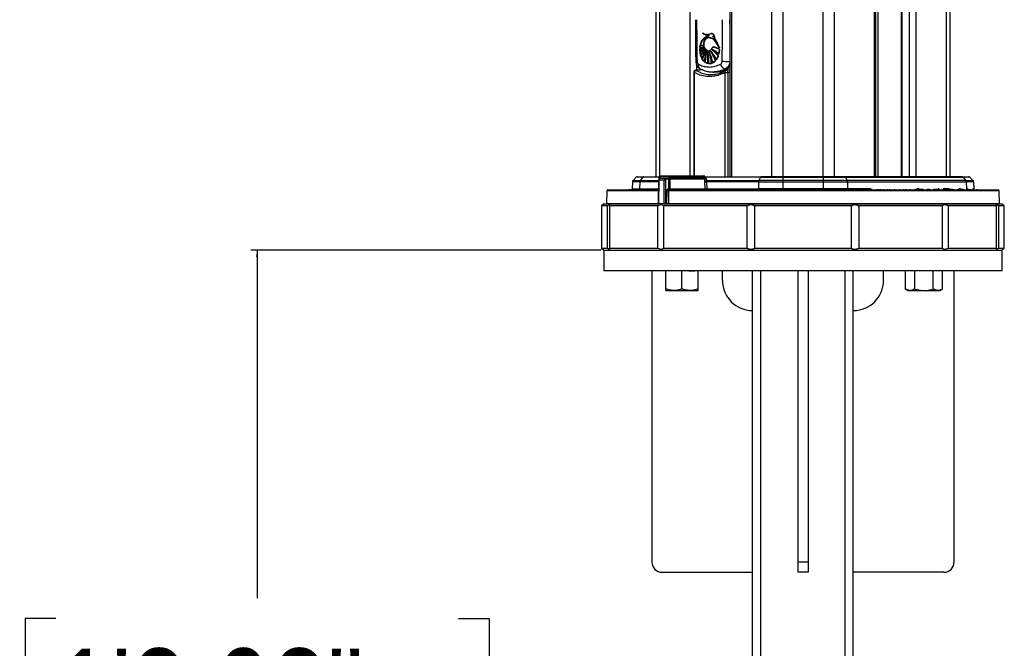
# Model space of a CAD drawing. Header units: millimetres. Extents: x 20 to 22981, y 40 to 19992.
# Tile 110 of 158: x 16907 to 17885, y 1723 to 2347. Entities that reach past the tile are written whole.
import ezdxf

# ---------------------------------------------------------------- set-up
doc = ezdxf.new("R2010")
doc.units = ezdxf.units.MM
doc.header["$LTSCALE"] = 2
doc.layers.add('COMPONENT_GEOMETRY', color=7, linetype='Continuous')
doc.styles.add('SLDTEXTSTYLE0', font='TXT', dxfattribs={"width": 0.75})
doc.dimstyles.new('SLDDIMSTYLE1', dxfattribs={"dimtxt": 100, "dimasz": 6.604, "dimexe": 0, "dimexo": 0.0625, "dimgap": 25, "dimtad": 0, "dimtih": 1, "dimtoh": 1, "dimdec": 1, "dimrnd": 1e-09, "dimzin": 12, "dimdsep": 46, "dimtxsty": 'SLDTEXTSTYLE0', "dimsah": 1, "dimcen": 0.09, "dimadec": 0, "dimazin": 3, "dimtfac": 1, "dimtdec": 1, "dimtofl": 0, "dimtmove": 0, "dimatfit": 3, "dimfxl": 1, "dimfrac": 2, "dimtolj": 1, "dimtzin": 12, "dimarcsym": 0})

# ---------------------------------------------------------------- blocks, each defined once
blk = doc.blocks.new('_D_7')
at = {"layer": 'COMPONENT_GEOMETRY', "color": 7}
for p, q in [((17484.66, 2118.49), (17136.53, 2118.49)), ((17142.88, 2118.49), (17142.88, 1772.83)), ((16942.82, 1752.52), (16912.35, 1752.52)), ((16912.35, 1752.52), (16912.35, 1593.77)), ((17342.95, 1752.52), (17373.42, 1752.52)), ((17373.42, 1752.52), (17373.42, 1593.77)), ((16912.35, 1593.77), (16942.82, 1593.77)), ((17373.42, 1593.77), (17342.95, 1593.77)), ((17142.88, 1098.49), (17142.88, 1444.15)), ((17632.66, 1098.49), (17136.53, 1098.49))]:
    blk.add_line(p, q, dxfattribs=at)
for points in [[(17142.88, 2118.49), (17141.87, 2111.89), (17143.9, 2111.89)], [(17142.88, 1098.49), (17143.9, 1105.1), (17141.87, 1105.1)]]:
    blk.add_solid(points, dxfattribs=at)
at = {"layer": 'COMPONENT_GEOMETRY', "color": 7, "char_height": 100, "attachment_point": 1, "style": 'SLDTEXTSTYLE0'}
for s, insert in [('1\'8.08"', (16942.82, 1722.68)), ('510mm', (16907.05, 1573.06))]:
    blk.add_mtext(s, dxfattribs=dict(at, insert=insert))

msp = doc.modelspace()

# ---------------------------------------------------------------- linework, layer by layer
at = {"color": 8, "linetype": 'Continuous', "lineweight": 25}
for p, q in [((17654.15, 2191.49), (17654.15, 7939.49)), ((17665.22, 7939.49), (17665.22, 2191.49)), ((17705.17, 2191.49), (17705.17, 7939.49)), ((17716.25, 7939.49), (17716.25, 2191.49)), ((17614.05, 5799.24), (17614.05, 2191.49)), ((17756.35, 2191.49), (17756.35, 5799.24)), ((17542.65, 5785.38), (17542.65, 2192.28)), ((17573.13, 2192.39), (17573.13, 5781.02)), ((17759.63, 5790.35), (17759.63, 2191.49)), ((17783.31, 5781.02), (17783.31, 2191.49)), ((17791.09, 2191.49), (17791.09, 5781.02)), ((17797.26, 5781.02), (17797.26, 2191.49)), ((17827.75, 2191.49), (17827.75, 5785.38)), ((17588.92, 2330.63), (17588.8, 2330.63)), ((17593.04, 2333.51), (17592.9, 2333.51)), ((17579.31, 2303.03), (17579.31, 2297.26)), ((17577.19, 2295.2), (17576.68, 2295.2)), ((17577.19, 2295.2), (17577.19, 2192.39)), ((17585.58, 2297.6), (17579.17, 2297.05)), ((17579.17, 2297.05), (17581.29, 2296.05)), ((17607.93, 2191.49), (17607.93, 2295.2)), ((17610.58, 2295.2), (17610.58, 2191.49)), ((17587.86, 2191.48), (17542.12, 2191.48)), ((17541.76, 2186.56), (17523.08, 2186.56)), ((17523.56, 2187.9), (17541.79, 2187.9)), ((17542.07, 2190.91), (17526.06, 2190.91)), ((17541.8, 2188.03), (17542.09, 2188.03)), ((17643.11, 2190.91), (17587.91, 2190.91)), ((17541.54, 2177.52), (17490.33, 2177.52)), ((17522.87, 2179.46), (17541.58, 2179.46)), ((17880.07, 2177.52), (17551.53, 2177.52)), ((17753.01, 2179.46), (17729.41, 2179.46)), ((17800.72, 2179.46), (17798.79, 2179.46)), ((17820.36, 2179.46), (17819.65, 2179.46)), ((17830.26, 2179.46), (17824.37, 2179.46)), ((17841.65, 2179.46), (17839.97, 2179.46)), ((17847.53, 2179.46), (17849.32, 2179.46)), ((17853.55, 2179.46), (17854.85, 2179.46)), ((17490, 2165), (17541.23, 2165)), ((17541.23, 2165), (17541.52, 2165)), ((17551.45, 2165), (17880.39, 2165))]:
    msp.add_line(p, q, dxfattribs=at)
at = {"color": 7, "linetype": 'Continuous', "lineweight": 25}
for p, q in [((17612.66, 5796.17), (17612.66, 2191.49)), ((17757.73, 2191.49), (17757.73, 5796.17)), ((17539.3, 2191.49), (17539.3, 5786.52)), ((17782.88, 5781.02), (17782.88, 2191.49)), ((17831.09, 5786.51), (17831.09, 2191.49)), ((17585.48, 2334.32), (17586.1, 2333.76)), ((17585.62, 2334.32), (17586.02, 2333.95)), ((17588.8, 2330.63), (17591.57, 2331.79)), ((17589.7, 2332.74), (17589.84, 2332.74)), ((17591.62, 2329.93), (17591.42, 2329.93)), ((17591.71, 2331.79), (17591.57, 2331.79)), ((17591.69, 2329.92), (17591.98, 2329.85)), ((17593.18, 2333.51), (17592.61, 2333.26)), ((17594.36, 2333.62), (17593.32, 2333.51)), ((17595.87, 2331.2), (17595.75, 2331.2)), ((17595.98, 2328.66), (17595.86, 2328.66)), ((17596.09, 2330.35), (17596.2, 2330.35)), ((17582.67, 2319.01), (17582.81, 2319.01)), ((17582.67, 2319.01), (17582.7, 2319.01)), ((17582.68, 2316.59), (17582.7, 2319.01)), ((17587.32, 2318.72), (17582.68, 2316.59)), ((17582.7, 2319.01), (17586.88, 2319.67)), ((17582.76, 2319.8), (17583.15, 2322.11)), ((17586.88, 2319.67), (17582.76, 2319.8)), ((17582.76, 2315.6), (17587.32, 2318.72)), ((17582.81, 2319.01), (17582.83, 2319.01)), ((17583.14, 2322.11), (17583.15, 2322.11)), ((17583.15, 2322.11), (17586.47, 2321.02)), ((17583.28, 2322.11), (17583.42, 2322.11)), ((17586.47, 2321.02), (17583.33, 2322.85)), ((17585.31, 2319.61), (17585.45, 2319.61)), ((17586.55, 2321.02), (17586.47, 2321.02)), ((17586.97, 2319.67), (17586.88, 2319.67)), ((17586.89, 2319.64), (17587.26, 2319.67)), ((17587.42, 2318.72), (17587.32, 2318.72)), ((17595.71, 2320.47), (17595.85, 2320.47)), ((17595.85, 2320.47), (17595.99, 2320.47)), ((17601.85, 2320.5), (17602.41, 2319.41)), ((17602.13, 2319.41), (17602.16, 2319.41)), ((17582.66, 2316.59), (17582.68, 2316.59)), ((17583.23, 2312.93), (17582.76, 2315.6)), ((17582.8, 2316.59), (17582.95, 2316.59)), ((17583.03, 2315.6), (17582.89, 2315.6)), ((17587.83, 2317.96), (17583.23, 2312.93)), ((17583.23, 2312.93), (17583.23, 2312.93)), ((17583.37, 2312.93), (17583.51, 2312.93)), ((17583.5, 2311.98), (17587.83, 2317.96)), ((17584.59, 2309.31), (17583.5, 2311.98)), ((17583.5, 2311.98), (17583.5, 2311.98)), ((17583.79, 2311.98), (17583.65, 2311.98)), ((17587.94, 2317.96), (17587.83, 2317.96)), ((17588.44, 2317.27), (17588.33, 2317.27)), ((17588.93, 2317.67), (17588.5, 2318.12)), ((17589.18, 2316.69), (17589.06, 2316.69)), ((17590.37, 2316.76), (17589.44, 2317.25)), ((17590.14, 2316.08), (17590.01, 2316.08)), ((17591.26, 2316.55), (17591.4, 2316.55)), ((17591.4, 2316.08), (17591.26, 2316.08)), ((17593.04, 2316.37), (17592.9, 2316.37)), ((17594.43, 2318.1), (17593.95, 2317.61)), ((17594.72, 2317.82), (17594.59, 2317.82)), ((17601.16, 2311.48), (17599.05, 2307.6)), ((17601.65, 2313.09), (17601.66, 2313.09)), ((17602.24, 2317.96), (17601.66, 2313.09)), ((17602.21, 2317.96), (17602.24, 2317.96)), ((17586.96, 2306.13), (17585.13, 2308.39)), ((17585.18, 2308.39), (17585.13, 2308.39)), ((17585.46, 2308.39), (17585.32, 2308.39)), ((17590.21, 2304.17), (17587.74, 2305.46)), ((17587.84, 2305.46), (17587.74, 2305.46)), ((17588.12, 2305.46), (17587.98, 2305.46)), ((17594.2, 2304.12), (17591.26, 2303.93)), ((17591.4, 2303.93), (17591.26, 2303.93)), ((17598.16, 2306.57), (17595.22, 2304.49)), ((17595.34, 2304.49), (17595.49, 2304.49)), ((17595.49, 2304.49), (17595.63, 2304.49)), ((17608.51, 2298.24), (17608.04, 2298.74)), ((17576.68, 2295.2), (17576.68, 2192.39)), ((17585.21, 2297.77), (17578.51, 2297.19)), ((17595.68, 2295.49), (17597.1, 2295.49)), ((17607.93, 2295.2), (17610.58, 2295.2)), ((17612.66, 2297.46), (17609.12, 2297.19)), ((17520.8, 2191.49), (17527.24, 2191.49)), ((17527.24, 2191.49), (17542.12, 2191.49)), ((17542.12, 2191.48), (17541.99, 2189.99)), ((17543.12, 2192.39), (17586.86, 2192.39)), ((17587.86, 2191.49), (17643.89, 2191.49)), ((17587.99, 2189.99), (17587.86, 2191.48)), ((17665.22, 2191.49), (17643.89, 2191.49)), ((17665.22, 2190.91), (17665.22, 2191.49)), ((17705.17, 2191.49), (17665.22, 2191.49)), ((17705.17, 2191.49), (17705.17, 2190.91)), ((17726.5, 2191.49), (17705.17, 2191.49)), ((17843.16, 2191.49), (17726.5, 2191.49)), ((17843.16, 2191.49), (17849.6, 2191.49)), ((17515.79, 2186.56), (17515.55, 2179.46)), ((17523.08, 2186.56), (17515.79, 2186.56)), ((17519.38, 2190.91), (17516.38, 2187.9)), ((17516.38, 2187.9), (17523.56, 2187.9)), ((17526.06, 2190.91), (17519.38, 2190.91)), ((17523.08, 2186.56), (17522.87, 2179.46)), ((17526.06, 2190.91), (17523.56, 2187.9)), ((17541.8, 2188.03), (17541.23, 2165)), ((17542.09, 2188.03), (17541.52, 2165)), ((17543.21, 2189.99), (17541.99, 2189.99)), ((17547.16, 2188.03), (17542.09, 2188.03)), ((17543.51, 2189.99), (17548.57, 2189.99)), ((17547.16, 2165), (17547.16, 2188.03)), ((17548.57, 2189.99), (17551.45, 2189.99)), ((17548.58, 2188.03), (17548.58, 2165)), ((17551.87, 2189.01), (17549.27, 2189.01)), ((17587.99, 2189.99), (17551.45, 2189.99)), ((17551.78, 2179.47), (17551.87, 2189.01)), ((17551.87, 2189.01), (17551.87, 2189.03)), ((17553.1, 2189.03), (17553.1, 2188.99)), ((17587.77, 2189.03), (17553.1, 2189.03)), ((17587.77, 2188.58), (17587.77, 2189.03)), ((17587.97, 2179.46), (17587.77, 2186.56)), ((17589.16, 2189.7), (17589.25, 2187.9)), ((17589.25, 2187.9), (17641.45, 2187.9)), ((17589.44, 2186.56), (17589.63, 2179.46)), ((17641.12, 2186.56), (17589.44, 2186.56)), ((17641.12, 2186.56), (17640.99, 2179.46)), ((17641.12, 2186.56), (17665.22, 2186.56)), ((17643.11, 2190.91), (17641.45, 2187.9)), ((17665.22, 2187.9), (17641.45, 2187.9)), ((17643.11, 2190.91), (17665.22, 2190.91)), ((17665.22, 2190.91), (17665.22, 2187.9)), ((17665.22, 2190.91), (17705.17, 2190.91)), ((17705.17, 2187.9), (17665.22, 2187.9)), ((17665.22, 2186.56), (17665.22, 2187.9)), ((17665.22, 2186.56), (17665.22, 2179.46)), ((17665.22, 2186.56), (17705.17, 2186.56)), ((17705.17, 2190.91), (17705.17, 2187.9)), ((17705.17, 2190.91), (17727.29, 2190.91)), ((17705.17, 2186.56), (17705.17, 2187.9)), ((17728.95, 2187.9), (17705.17, 2187.9)), ((17705.17, 2186.56), (17705.17, 2179.46)), ((17705.17, 2186.56), (17729.27, 2186.56)), ((17727.29, 2190.91), (17728.95, 2187.9)), ((17727.29, 2190.91), (17844.33, 2190.91)), ((17846.83, 2187.9), (17728.95, 2187.9)), ((17729.27, 2186.56), (17729.41, 2179.46)), ((17729.27, 2186.56), (17847.32, 2186.56)), ((17844.33, 2190.91), (17846.83, 2187.9)), ((17851.02, 2190.91), (17844.33, 2190.91)), ((17846.83, 2187.9), (17854.02, 2187.9)), ((17847.32, 2186.56), (17847.53, 2179.46)), ((17854.6, 2186.56), (17847.32, 2186.56)), ((17851.02, 2190.91), (17854.02, 2187.9)), ((17854.6, 2186.56), (17854.85, 2179.46)), ((17490.33, 2177.52), (17490, 2165)), ((17491.33, 2178.49), (17541.56, 2178.49)), ((17512.65, 2179.05), (17512.65, 2178.49)), ((17512.74, 2178.99), (17512.74, 2178.49)), ((17515.55, 2179.46), (17522.87, 2179.46)), ((17550.06, 2165), (17550.13, 2177.53)), ((17551.52, 2179.47), (17551.78, 2179.47)), ((17552.23, 2178.49), (17879.07, 2178.49)), ((17553, 2179.46), (17587.97, 2179.46)), ((17589.63, 2179.46), (17640.99, 2179.46)), ((17665.22, 2179.46), (17640.99, 2179.46)), ((17705.17, 2179.46), (17665.22, 2179.46)), ((17665.22, 2178.49), (17665.22, 2179.46)), ((17705.17, 2178.49), (17705.17, 2179.46)), ((17729.41, 2179.46), (17705.17, 2179.46)), ((17753.51, 2178.99), (17753.51, 2178.49)), ((17758.86, 2179.05), (17758.86, 2178.49)), ((17760.5, 2179.05), (17760.5, 2178.49)), ((17762.33, 2179.05), (17762.33, 2178.49)), ((17764.92, 2179.05), (17764.92, 2178.49)), ((17768.4, 2179.05), (17768.4, 2178.49)), ((17768.49, 2178.99), (17768.49, 2179.05)), ((17771.59, 2178.49), (17771.59, 2179.05)), ((17776.39, 2178.49), (17776.39, 2179.05)), ((17781.34, 2178.49), (17781.34, 2179.05)), ((17785.5, 2178.49), (17785.5, 2179.05)), ((17787.77, 2178.49), (17787.77, 2179.05)), ((17787.95, 2178.49), (17787.95, 2179.05)), ((17791.75, 2179.05), (17791.75, 2178.49)), ((17796.69, 2178.49), (17796.69, 2179.05)), ((17797.03, 2178.99), (17798.68, 2178.99)), ((17798.68, 2178.99), (17798.68, 2178.49)), ((17798.68, 2178.99), (17800.66, 2178.99)), ((17800.66, 2178.99), (17800.66, 2178.49)), ((17800.66, 2178.99), (17802.7, 2178.99)), ((17802.7, 2178.99), (17802.7, 2178.49)), ((17802.7, 2178.99), (17804.67, 2178.99)), ((17802.82, 2179.05), (17802.82, 2178.99)), ((17804.67, 2178.99), (17804.67, 2178.49)), ((17808.55, 2178.99), (17808.55, 2178.49)), ((17811.04, 2178.99), (17811.04, 2178.49)), ((17815.32, 2178.99), (17815.99, 2178.99)), ((17815.33, 2178.49), (17815.33, 2179.05)), ((17815.99, 2178.99), (17815.99, 2178.49)), ((17816.81, 2178.99), (17816.81, 2178.49)), ((17816.81, 2178.99), (17818.03, 2178.99)), ((17818.03, 2178.99), (17818.03, 2178.49)), ((17818.78, 2178.99), (17818.88, 2178.99)), ((17818.88, 2178.99), (17818.88, 2178.49)), ((17818.88, 2178.99), (17819.23, 2178.99)), ((17819.23, 2178.99), (17819.23, 2178.49)), ((17820.65, 2178.99), (17820.65, 2178.49)), ((17823, 2178.99), (17823, 2178.49)), ((17823.77, 2178.49), (17823.77, 2179.05)), ((17824.07, 2178.99), (17827.57, 2178.99)), ((17827.57, 2178.99), (17827.57, 2178.49)), ((17827.57, 2178.99), (17829.1, 2178.99)), ((17829.1, 2178.99), (17829.1, 2178.49)), ((17829.29, 2178.49), (17829.29, 2178.99)), ((17829.34, 2178.99), (17831.53, 2178.99)), ((17830.65, 2179.05), (17830.65, 2178.99)), ((17831.39, 2179.05), (17831.39, 2178.99)), ((17831.53, 2178.99), (17831.53, 2178.49)), ((17832.23, 2178.99), (17832.23, 2178.49)), ((17832.23, 2178.99), (17833.84, 2178.99)), ((17833.84, 2178.99), (17833.84, 2178.49)), ((17835.21, 2179.05), (17835.21, 2178.49)), ((17839.18, 2178.49), (17839.18, 2179.05)), ((17839.52, 2178.99), (17843.45, 2178.99)), ((17843.45, 2178.99), (17843.45, 2178.49)), ((17843.45, 2178.99), (17843.86, 2178.99)), ((17843.86, 2178.99), (17843.86, 2178.49)), ((17843.86, 2178.99), (17844.25, 2178.99)), ((17844.25, 2178.99), (17844.25, 2178.49)), ((17845.1, 2178.49), (17845.1, 2179.05)), ((17850.03, 2178.99), (17850.03, 2178.49)), ((17851.95, 2178.49), (17851.95, 2179.05)), ((17857.75, 2178.49), (17857.75, 2179.05)), ((17880.39, 2165), (17880.07, 2177.52)), ((17487.2, 2164.49), (17485.2, 2162.49)), ((17485.2, 2162.49), (17485.2, 2120.49)), ((17491.06, 2162.49), (17485.2, 2162.49)), ((17487.2, 2164.49), (17541.87, 2164.49)), ((17491.06, 2120.49), (17491.06, 2162.49)), ((17541.11, 2162.49), (17493.03, 2162.49)), ((17493.03, 2162.49), (17493.03, 2120.49)), ((17541.11, 2120.49), (17541.11, 2162.49)), ((17541.52, 2165), (17547.16, 2165)), ((17541.87, 2164.49), (17541.73, 2164.49)), ((17547.52, 2164.49), (17541.87, 2164.49)), ((17629.77, 2162.49), (17546.49, 2162.49)), ((17546.49, 2162.49), (17546.49, 2120.49)), ((17548.22, 2164.49), (17547.52, 2164.49)), ((17548.2, 2164.49), (17883.2, 2164.49)), ((17548.4, 2164.49), (17548.22, 2164.49)), ((17548.58, 2165), (17550.06, 2165)), ((17629.77, 2120.49), (17629.77, 2162.49)), ((17733.28, 2162.49), (17637.12, 2162.49)), ((17637.12, 2162.49), (17637.12, 2120.49)), ((17733.28, 2120.49), (17733.28, 2162.49)), ((17823.9, 2162.49), (17740.63, 2162.49)), ((17740.63, 2162.49), (17740.63, 2120.49)), ((17823.9, 2120.49), (17823.9, 2162.49)), ((17877.36, 2162.49), (17829.29, 2162.49)), ((17829.29, 2162.49), (17829.29, 2120.49)), ((17877.36, 2120.49), (17877.36, 2162.49)), ((17885.2, 2162.49), (17879.33, 2162.49)), ((17879.33, 2162.49), (17879.33, 2120.49)), ((17885.2, 2162.49), (17883.2, 2164.49)), ((17885.2, 2120.49), (17885.2, 2162.49)), ((17485.2, 2120.49), (17487.2, 2118.49)), ((17485.2, 2120.49), (17491.06, 2120.49)), ((17487.2, 2118.49), (17487.2, 2098.49)), ((17487.2, 2118.49), (17883.2, 2118.49)), ((17493.03, 2120.49), (17541.11, 2120.49)), ((17546.49, 2120.49), (17629.77, 2120.49)), ((17637.12, 2120.49), (17733.28, 2120.49)), ((17740.63, 2120.49), (17823.9, 2120.49)), ((17829.29, 2120.49), (17877.36, 2120.49)), ((17879.33, 2120.49), (17885.2, 2120.49)), ((17883.2, 2118.49), (17885.2, 2120.49)), ((17883.2, 2098.49), (17883.2, 2118.49)), ((17487.2, 2098.49), (17883.2, 2098.49)), ((17535.2, 2098.49), (17535.2, 1808.49)), ((17548.99, 2079.92), (17548.99, 2098.49)), ((17564.99, 2079.92), (17564.99, 2098.49)), ((17571.86, 2098.15), (17577.61, 2098.15)), ((17580.99, 2079.92), (17580.99, 2098.49)), ((17605.2, 2088.49), (17605.2, 2098.49)), ((17635.2, 1098.49), (17635.2, 2098.49)), ((17643.2, 1228.49), (17643.2, 2098.49)), ((17680.2, 2098.49), (17680.2, 1808.49)), ((17690.2, 2098.49), (17690.2, 1808.49)), ((17727.2, 1228.49), (17727.2, 2098.49)), ((17735.2, 1098.49), (17735.2, 2098.49)), ((17765.2, 2088.49), (17765.2, 2098.49)), ((17786.93, 2079.92), (17786.93, 2098.49)), ((17796.17, 2079.92), (17796.17, 2098.49)), ((17814.64, 2079.92), (17814.64, 2098.49)), ((17823.88, 2079.92), (17823.88, 2098.49)), ((17835.2, 2098.49), (17835.2, 1808.49)), ((17548.99, 2078.49), (17556.99, 2078.49)), ((17556.99, 2078.49), (17572.99, 2078.49)), ((17572.99, 2078.49), (17580.99, 2078.49)), ((17786.93, 2079.92), (17789.41, 2078.49)), ((17789.41, 2078.49), (17791.55, 2078.49)), ((17791.55, 2078.49), (17805.41, 2078.49)), ((17805.41, 2078.49), (17819.26, 2078.49)), ((17819.26, 2078.49), (17821.41, 2078.49)), ((17821.41, 2078.49), (17823.88, 2079.92)), ((17690.2, 1808.49), (17680.2, 1808.49)), ((17680.2, 1808.49), (17680.2, 1798.49)), ((17690.2, 1808.49), (17690.2, 1798.49)), ((17545.2, 1798.49), (17635.2, 1798.49)), ((17690.2, 1798.49), (17680.2, 1798.49)), ((17825.2, 1798.49), (17735.2, 1798.49))]:
    msp.add_line(p, q, dxfattribs=at)
at = {"color": 7, "linetype": 'Continuous', "lineweight": 25, "flags": 128}
for points in [[(17588.39, 2318.08), (17587.9, 2318.74), (17587.06, 2320.59), (17586.69, 2322.72), (17586.82, 2324.9), (17587.45, 2326.91), (17588.51, 2328.52), (17589.87, 2329.56), (17591.4, 2329.92)], [(17587.04, 2321.19), (17586.83, 2322.72), (17586.97, 2324.9), (17587.59, 2326.91), (17588.65, 2328.52), (17590.01, 2329.56), (17591.44, 2329.92)], [(17587.04, 2321.19), (17586.83, 2322.72), (17586.97, 2324.9), (17587.59, 2326.91), (17588.65, 2328.52), (17590.01, 2329.56), (17591.44, 2329.92)], [(17589.98, 2332.74), (17589.27, 2332.78), (17588.99, 2332.81)], [(17589.98, 2332.74), (17589.27, 2332.78), (17588.99, 2332.81)], [(17587.09, 2318.34), (17587.13, 2318.36), (17587.7, 2318.72)], [(17587.52, 2317.03), (17587.68, 2317.24), (17588.22, 2317.96)], [(17589.64, 2317.21), (17589.4, 2317.38), (17588.61, 2318.16)], [(17603.98, 2294.97), (17603.51, 2295.12), (17601.81, 2295.74)], [(17609.32, 2298.41), (17608.99, 2298.29), (17608.51, 2298.24)], [(17553.1, 2188.99), (17553.08, 2186.99), (17553, 2179.46)], [(17551.53, 2177.52), (17551.51, 2175.52), (17551.47, 2167.52), (17551.45, 2165)], [(17553, 2179.46), (17552.99, 2179.27), (17552.96, 2179.08), (17552.91, 2178.92), (17552.84, 2178.77), (17552.77, 2178.65), (17552.68, 2178.56), (17552.58, 2178.51), (17552.48, 2178.49)], [(17640.43, 2178.49), (17640.54, 2178.51), (17640.64, 2178.56), (17640.74, 2178.65), (17640.82, 2178.77), (17640.89, 2178.92), (17640.94, 2179.08), (17640.97, 2179.27), (17640.99, 2179.46)], [(17729.96, 2178.49), (17729.86, 2178.51), (17729.76, 2178.56), (17729.66, 2178.65), (17729.58, 2178.77), (17729.51, 2178.92), (17729.46, 2179.08), (17729.42, 2179.27), (17729.41, 2179.46)]]:
    msp.add_lwpolyline(points, dxfattribs=at)
at = {"color": 8, "linetype": 'Continuous', "lineweight": 25, "flags": 128}
for points in [[(17579.17, 2297.05), (17578.81, 2297.17), (17578.51, 2297.19)], [(17603.72, 2296.31), (17604.36, 2296.09), (17605.92, 2295.62)], [(17607.93, 2295.2), (17607.85, 2295.56), (17607.82, 2295.9), (17607.84, 2296.22), (17607.92, 2296.5), (17608.06, 2296.73), (17608.23, 2296.9), (17608.31, 2296.95)], [(17610.58, 2295.2), (17610.52, 2295.68), (17610.38, 2296.13), (17610.18, 2296.53), (17609.93, 2296.85), (17609.64, 2297.07), (17609.32, 2297.18), (17609.12, 2297.19)]]:
    msp.add_lwpolyline(points, dxfattribs=at)
at = {"color": 7, "linetype": 'Continuous', "lineweight": 25}
for centre, radius, start, end in [((17595.51, 2320), 12.51, 121.78298, 166.83621), ((17595.65, 2320), 12.51, 121.78298, 166.83621), ((17591.21, 2339.81), 8.04, 223.04936, 273.57051), ((17589.82, 2339.92), 7.17, 231.29199, 296.67499), ((17590.23, 2340.24), 7.5, 232.04465, 269.15093), ((17595.84, 2317.91), 14.48, 106.54691, 118.52228), ((17595.98, 2317.91), 14.48, 106.54691, 118.52228), ((17562.12, 2299.46), 44.71, 26.50258, 40.77639), ((17562.26, 2299.46), 44.71, 26.50258, 40.77639), ((17562.97, 2299.89), 44, 29.13084, 40.83299), ((17557.4, 2302.69), 47.76, 20.49966, 33.31402), ((17557.54, 2302.69), 47.76, 20.49966, 33.31402), ((17602.18, 2317.7), 19.55, 176.16309, 183.2594), ((17578.38, 2332.53), 16.51, 285.03304, 303.18984), ((17582.8, 2332.51), 13.5, 269.48827, 288.02967), ((17601.38, 2317.79), 18.75, 166.68475, 173.83257), ((17585.45, 2338.68), 19.07, 261.85108, 274.58847), ((17575.81, 2331.04), 16.93, 294.16232, 313.26752), ((17602.33, 2317.7), 19.55, 176.16309, 183.2594), ((17578.52, 2332.53), 16.51, 285.03304, 303.18984), ((17582.94, 2332.51), 13.5, 269.48827, 288.02967), ((17601.52, 2317.79), 18.75, 166.68475, 173.83257), ((17585.59, 2338.68), 19.07, 261.85108, 274.58847), ((17575.96, 2331.04), 16.93, 294.16232, 313.26752), ((17583.08, 2332.51), 13.5, 269.48827, 288.02967), ((17585.73, 2338.72), 19.11, 261.85674, 269.99295), ((17576.1, 2331.04), 16.93, 294.16232, 313.26752), ((17589.47, 2336.16), 15.42, 245.74487, 259.0658), ((17589.61, 2336.16), 15.42, 245.74487, 259.0658), ((17595.41, 2340.41), 21.32, 235.50135, 245.44903), ((17589.82, 2336.34), 15.61, 245.79437, 255.88069), ((17595.55, 2340.41), 21.32, 235.50135, 245.44903), ((17585.59, 2338.66), 19.05, 270.00137, 274.59358), ((17593.14, 2304.18), 16.49, 56.65008, 81.03221), ((17593.28, 2304.18), 16.49, 56.65008, 81.03221), ((17593.31, 2303.97), 16.73, 56.73487, 76.1238), ((17601.28, 2317.6), 18.64, 186.15334, 194.4983), ((17601.42, 2317.6), 18.64, 186.15334, 194.4983), ((17601.56, 2317.6), 18.64, 186.15334, 194.4983), ((17565.63, 2334.13), 27.56, 309.68939, 324.05583), ((17565.77, 2334.13), 27.56, 309.68939, 324.05583), ((17565.99, 2333.9), 27.24, 309.64852, 322.13218), ((17564.14, 2331), 27.14, 315.52067, 331.28045), ((17598.58, 2316.78), 15.82, 197.63576, 208.15336), ((17564.28, 2331), 27.14, 315.52067, 331.28045), ((17598.73, 2316.78), 15.82, 197.63576, 208.15336), ((17564.42, 2331), 27.14, 315.52067, 331.28045), ((17598.87, 2316.78), 15.82, 197.63576, 208.15336), ((17559.97, 2326.01), 29.78, 325.90412, 342.94103), ((17560.54, 2325.76), 29.29, 325.83518, 339.96796), ((17553.51, 2325.06), 35.79, 332.22831, 347.42264), ((17553.65, 2325.06), 35.79, 332.22831, 347.42264), ((17553.79, 2325.06), 35.79, 332.22831, 347.42264), ((17535.23, 2322.09), 54.22, 342.87571, 354.28208), ((17535.57, 2322.04), 54.02, 342.86519, 353.00674), ((17557.64, 2327.01), 32.58, 337.15281, 342.59847), ((17548.02, 2315.92), 41.17, 345.29264, 1.07443), ((17548.16, 2315.92), 41.17, 345.29264, 1.07443), ((17548.3, 2315.92), 41.17, 345.29264, 1.07443), ((17550.74, 2305.84), 40.7, 357.30659, 14.56702), ((17549.01, 2309.44), 41.66, 352.74297, 9.18016), ((17550.89, 2305.84), 40.7, 357.30659, 14.56702), ((17551.03, 2305.84), 40.7, 357.30659, 14.56702), ((17549.09, 2309.44), 41.73, 352.75013, 7.16466), ((17559.74, 2298.85), 36.05, 8.9968, 28.55241), ((17555.48, 2300.96), 38.97, 4.65761, 22.83272), ((17559.88, 2298.85), 36.05, 8.9968, 28.55241), ((17560.02, 2298.85), 36.05, 8.9968, 28.55241), ((17555.31, 2300.91), 39.29, 4.69587, 20.88694), ((17575.77, 2297.92), 25.27, 22.51942, 46.90235), ((17568.92, 2297.29), 30.75, 17.55832, 38.34998), ((17575.91, 2297.92), 25.27, 22.51942, 46.90235), ((17576.06, 2297.92), 25.27, 22.51942, 46.90235), ((17568.83, 2297.2), 31, 17.60132, 37.01938), ((17586.63, 2298.56), 20.89, 44.06047, 67.21837), ((17580.07, 2296.5), 25.87, 35.37537, 55.49447), ((17586.77, 2298.56), 20.89, 44.06047, 67.21837), ((17586.92, 2298.56), 20.89, 44.06047, 67.21837), ((17580.14, 2296.44), 25.97, 35.39436, 54.83293), ((17587.45, 2316.24), 14.51, 323.44498, 340.82647), ((17587.6, 2316.24), 14.51, 323.44498, 340.82647), ((17583.09, 2317.68), 19.11, 346.09475, 0.83742), ((17583.23, 2317.68), 19.11, 346.09475, 0.83742), ((17595.07, 2314.68), 11.73, 212.44441, 226.82106), ((17595.22, 2314.68), 11.73, 212.44441, 226.82106), ((17595.36, 2314.68), 11.73, 212.44441, 226.82106), ((17592.8, 2312), 8.2, 232.80626, 252.54451), ((17593.08, 2312), 8.2, 232.80626, 252.54451), ((17592.42, 2310.85), 6.99, 261.6391, 285.85387), ((17591.54, 2312.84), 9.18, 294.50808, 316.88964), ((17609.24, 2304.63), 6.01, 191.8373, 258.54449), ((17612.16, 2496.39), 190.31, 267.81078, 270.15767), ((17578.68, 2295.2), 2, 94.91546, 180), ((17579.52, 2294.69), 2.38, 98.34462, 167.79488), ((17609.27, 2295.2), 2, 94.27551, 118.59275), ((17520.8, 2189.49), 2, 90, 135), ((17527.27, 2189.95), 1.54, 91.18426, 141.71565), ((17543.12, 2191.39), 1, 90, 175), ((17586.86, 2191.39), 1, 5, 90), ((17644, 2190.53), 0.967, 96.42053, 157.16184), ((17726.39, 2190.53), 0.967, 22.83816, 83.57947), ((17843.12, 2189.95), 1.54, 38.28435, 88.81574), ((17849.6, 2189.49), 2, 45, 90), ((17517.79, 2186.49), 2, 135, 178), ((17525.28, 2186.52), 2.21, 141.19481, 179.00198), ((17543.21, 2188.99), 1, 90, 159.68863), ((17547.87, 2154.47), 33.57, 88.79313, 91.20687), ((17548.39, 2189.12), 0.887, 352.69985, 78.77449), ((17552.49, 2208.41), 19.4, 268.18589, 271.81411), ((17552.84, 2213.61), 24.62, 267.75644, 270.61619), ((17586.77, 2188.99), 1, 1.99664, 89.99694), ((17588.77, 2188.81), 1.03, 193.41659, 297.65545), ((17588.6, 2193.61), 7.1, 263.24647, 276.75353), ((17644.07, 2186.56), 2.95, 152.89784, 180.02091), ((17726.32, 2186.56), 2.95, 359.97909, 27.10216), ((17845.11, 2186.52), 2.21, 0.99802, 38.80519), ((17852.6, 2186.49), 2, 2, 45), ((17491.33, 2177.49), 1, 90, 178.5), ((17514.55, 2179.49), 1, 270, 358), ((17521.95, 2179.41), 0.921, 275.4698, 2.99523), ((17540.87, 2179.49), 1, 270, 313.92442), ((17551, 2204.88), 27.36, 268.18276, 271.09941), ((17552.4, 2179.36), 0.887, 172.69985, 258.77449), ((17552.66, 2179.36), 0.887, 172.69985, 258.77449), ((17552.74, 2204.09), 24.64, 267.75922, 270.60914), ((17588.96, 2179.49), 0.997, 181.81601, 269.83121), ((17588.8, 2186.81), 7.4, 263.53339, 276.46661), ((17588.77, 2179.34), 0.874, 282.69975, 7.39012), ((17855.85, 2179.49), 1, 182, 210.68315), ((17879.07, 2177.49), 1, 1.5, 90), ((17490.5, 2164.99), 0.5, 178.5, 270), ((17541.73, 2164.99), 0.5, 179.28744, 270), ((17541.96, 2164.93), 0.449, 171.20543, 258.38327), ((17547.61, 2164.93), 0.449, 171.20543, 258.38327), ((17548.13, 2164.93), 0.449, 281.61673, 8.79457), ((17549.62, 2164.93), 0.449, 281.61673, 8.79457), ((17551.9, 2164.93), 0.449, 170.33701, 257.10751), ((17879.89, 2164.99), 0.5, 270, 1.5), ((17635.2, 2088.49), 30, 180, 270), ((17735.2, 2088.49), 30, 270, 0), ((17545.2, 1808.49), 10, 180, 270), ((17825.2, 1808.49), 10, 270, 0)]:
    msp.add_arc(centre, radius, start, end, dxfattribs=at)
at = {"color": 8, "linetype": 'Continuous', "lineweight": 25}
for centre, radius, start, end in [((17579.78, 2299.52), 6.7, 88.57047, 99.8323), ((17584.85, 2302.02), 3.76, 158.4924, 231.71717), ((17848.67, 2179.48), 1.15, 181.41464, 206.02352)]:
    msp.add_arc(centre, radius, start, end, dxfattribs=at)
for centre, major_axis, ratio, start_param, end_param in [((17600.46, 2342.57), (6.6, 46.86), 0.700084, 3.239949, 3.583391), ((17066.83, 2348.62), (827.18, 0), 0.085703, 5.429701, 5.433051)]:
    msp.add_ellipse(centre, major_axis=major_axis, ratio=ratio, start_param=start_param, end_param=end_param, dxfattribs=at)
at = {"color": 7, "linetype": 'Continuous', "lineweight": 25}
for centre, major_axis, ratio, start_param, end_param in [((17543.5, 2187.99), (0.02, 2), 0.707053, 0.008726, 1.562069), ((17548.58, 2187.99), (-0.02, 2), 0.707053, 6.274459, 7.827802), ((17549.29, 2188.01), (-0.025, 1), 0.706891, 6.265743, 7.819086), ((17547.87, 2164.99), (1, 0), 0.012339, 0.78555, 2.356042)]:
    msp.add_ellipse(centre, major_axis=major_axis, ratio=ratio, start_param=start_param, end_param=end_param, dxfattribs=at)
for points, knots in [([(17578.29, 2347.5), (17578.28, 2341.05), (17578.26, 2327.25), (17578.53, 2313.46), (17578.67, 2306.12)], [0, 0, 0, 0, 0.467924, 1, 1, 1, 1]), ([(17579.55, 2347.5), (17579.56, 2342.4), (17579.58, 2328.64), (17579.8, 2314.88), (17579.94, 2306.22)], [0, 0, 0, 0, 0.370215, 1, 1, 1, 1]), ([(17604.89, 2306.22), (17605.05, 2314.88), (17605.29, 2328.64), (17605.32, 2342.4), (17605.33, 2347.5)], [0, 0, 0, 0, 0.6297853, 1, 1, 1, 1]), ([(17583.33, 2322.85), (17583.83, 2324.23), (17584.82, 2327), (17586.93, 2329.45), (17588.36, 2330.35), (17588.8, 2330.63)], [0, 0, 0, 0, 0.408816, 0.817629, 1, 1, 1, 1]), ([(17585.28, 2334.32), (17586.26, 2333.74), (17588.22, 2332.58), (17590.93, 2332.68), (17592.43, 2333.31), (17592.9, 2333.51)], [0, 0, 0, 0, 0.4073123, 0.8146318, 1, 1, 1, 1]), ([(17591.57, 2331.79), (17590.44, 2331.83), (17588.17, 2331.9), (17586.25, 2333.52), (17585.28, 2334.32)], [0, 0, 0, 0, 0.499468, 1, 1, 1, 1]), ([(17591.26, 2329.92), (17590.73, 2329.85), (17589.68, 2329.7), (17588.28, 2328.55), (17587.22, 2326.85), (17586.62, 2324.73), (17586.53, 2322.45), (17586.98, 2320.25), (17587.9, 2318.39), (17589.21, 2317.08), (17590.76, 2316.46), (17592.37, 2316.6), (17593.86, 2317.5), (17594.97, 2318.88), (17595.41, 2320.01), (17595.59, 2320.47)], [0, 0, 0, 0, 0.078696, 0.157392, 0.236095, 0.314802, 0.393497, 0.472181, 0.55087, 0.629574, 0.70828, 0.786977, 0.865665, 0.944358, 1, 1, 1, 1]), ([(17595.86, 2328.66), (17595.75, 2328.73), (17595.42, 2328.95), (17594.64, 2328.87), (17593.64, 2329.32), (17592.49, 2329.86), (17591.68, 2329.9), (17591.26, 2329.92)], [0, 0, 0, 0, 0.076678, 0.228327, 0.480722, 0.736716, 1, 1, 1, 1]), ([(17591.4, 2329.92), (17592.26, 2329.73), (17593.5, 2329.44), (17594.86, 2328.9), (17595.56, 2328.92), (17595.84, 2328.75), (17595.98, 2328.66)], [0, 0, 0, 0, 0.5598891, 0.8057975, 0.903562, 1, 1, 1, 1]), ([(17591.55, 2329.92), (17592.13, 2329.88), (17593.2, 2329.79), (17594.42, 2328.97), (17595.31, 2328.92), (17595.82, 2328.88), (17596.04, 2328.72), (17596.12, 2328.66)], [0, 0, 0, 0, 0.369936, 0.682977, 0.841031, 0.942257, 1, 1, 1, 1]), ([(17592.9, 2333.51), (17593.33, 2333.62), (17594.12, 2333.83), (17595.33, 2333.49), (17596.3, 2332.63), (17596.98, 2331.39), (17597.31, 2330.08), (17597.24, 2329.25), (17597.21, 2328.92)], [0, 0, 0, 0, 0.203305, 0.377232, 0.557372, 0.722911, 0.890069, 1, 1, 1, 1]), ([(17597.31, 2328.92), (17597.34, 2329.3), (17597.39, 2330.05), (17597.05, 2331.52), (17596.19, 2333), (17594.89, 2333.81), (17594.09, 2333.65), (17593.83, 2333.6)], [0, 0, 0, 0, 0.14382, 0.286994, 0.572158, 0.856584, 1, 1, 1, 1]), ([(17593.95, 2329.32), (17594.05, 2329.29), (17594.53, 2329.17), (17595.14, 2328.9), (17595.84, 2328.92), (17596.12, 2328.75), (17596.26, 2328.66)], [0, 0, 0, 0, 0.131384, 0.616716, 0.809667, 1, 1, 1, 1]), ([(17597.45, 2328.92), (17597.48, 2329.3), (17597.54, 2330.06), (17597.27, 2331.21), (17596.76, 2332.31), (17595.96, 2333.22), (17594.96, 2333.75), (17594.28, 2333.67), (17593.96, 2333.64)], [0, 0, 0, 0, 0.143803, 0.286877, 0.449542, 0.637133, 0.830133, 1, 1, 1, 1]), ([(17597.45, 2328.92), (17597.48, 2329.3), (17597.54, 2330.05), (17597.2, 2331.52), (17596.33, 2333), (17595.03, 2333.81), (17594.24, 2333.65), (17593.97, 2333.6)], [0, 0, 0, 0, 0.14382, 0.286994, 0.572158, 0.856584, 1, 1, 1, 1]), ([(17595.52, 2331.05), (17595.53, 2331.08), (17595.55, 2331.12), (17595.61, 2331.17), (17595.7, 2331.21), (17595.86, 2331.2), (17596.05, 2331.1), (17596.21, 2330.94), (17596.3, 2330.78), (17596.33, 2330.67), (17596.33, 2330.57), (17596.32, 2330.49), (17596.28, 2330.42), (17596.21, 2330.37), (17596.1, 2330.34), (17595.93, 2330.37), (17595.74, 2330.48), (17595.6, 2330.65), (17595.53, 2330.8), (17595.5, 2330.91), (17595.5, 2331), (17595.52, 2331.04), (17595.52, 2331.05)], [0, 0, 0, 0, 0.024513, 0.048902, 0.088765, 0.153507, 0.255542, 0.360865, 0.409297, 0.450091, 0.477057, 0.504228, 0.527613, 0.557644, 0.602381, 0.676251, 0.785499, 0.872894, 0.919909, 0.956171, 0.982207, 1, 1, 1, 1]), ([(17602.16, 2319.41), (17601.23, 2321.08), (17599.33, 2324.46), (17597.02, 2327.25), (17595.86, 2328.66)], [0, 0, 0, 0, 0.495447, 1, 1, 1, 1]), ([(17597.21, 2328.92), (17598.14, 2327.46), (17600, 2324.51), (17601.44, 2321.12), (17602.16, 2319.41)], [0, 0, 0, 0, 0.495687, 1, 1, 1, 1]), ([(17595.59, 2320.47), (17596.71, 2320.24), (17598.98, 2319.78), (17601.14, 2318.57), (17602.24, 2317.96)], [0, 0, 0, 0, 0.493445, 1, 1, 1, 1]), ([(17588.33, 2317.27), (17587.83, 2315.85), (17586.83, 2312.95), (17585.35, 2310.54), (17584.59, 2309.31)], [0, 0, 0, 0, 0.492125, 1, 1, 1, 1]), ([(17585.13, 2308.39), (17585.78, 2309.75), (17587.1, 2312.52), (17587.91, 2315.67), (17588.33, 2317.27)], [0, 0, 0, 0, 0.492962, 1, 1, 1, 1]), ([(17589.06, 2316.69), (17588.84, 2314.89), (17588.38, 2311.27), (17587.43, 2307.85), (17586.96, 2306.13)], [0, 0, 0, 0, 0.4954076, 1, 1, 1, 1]), ([(17587.74, 2305.46), (17588.14, 2307.25), (17588.96, 2310.9), (17589.02, 2314.74), (17589.06, 2316.69)], [0, 0, 0, 0, 0.490764, 1, 1, 1, 1]), ([(17590.01, 2316.08), (17590.21, 2314.46), (17590.62, 2311.18), (17590.54, 2307.15), (17590.28, 2304.83), (17590.21, 2304.17)], [0, 0, 0, 0, 0.410916, 0.833749, 1, 1, 1, 1]), ([(17591.26, 2303.93), (17591.28, 2305.56), (17591.32, 2308.88), (17590.76, 2312.96), (17590.19, 2315.31), (17590.01, 2316.08)], [0, 0, 0, 0, 0.395465, 0.802398, 1, 1, 1, 1]), ([(17591.26, 2316.08), (17591.82, 2314.61), (17592.96, 2311.63), (17593.83, 2307.53), (17594.1, 2304.98), (17594.2, 2304.12)], [0, 0, 0, 0, 0.392553, 0.796491, 1, 1, 1, 1]), ([(17595.22, 2304.49), (17594.89, 2306.07), (17594.24, 2309.29), (17592.79, 2313.14), (17591.67, 2315.29), (17591.26, 2316.08)], [0, 0, 0, 0, 0.3811251, 0.7733014, 1, 1, 1, 1]), ([(17592.9, 2316.37), (17593.73, 2315.24), (17595.43, 2312.95), (17597.1, 2309.52), (17597.9, 2307.29), (17598.16, 2306.57)], [0, 0, 0, 0, 0.395931, 0.8033472, 1, 1, 1, 1]), ([(17599.05, 2307.6), (17598.44, 2308.85), (17597.19, 2311.39), (17595.04, 2314.28), (17593.51, 2315.77), (17592.9, 2316.37)], [0, 0, 0, 0, 0.366427, 0.743475, 1, 1, 1, 1]), ([(17594.59, 2317.82), (17595.76, 2316.96), (17598.12, 2315.23), (17600.14, 2312.74), (17601.16, 2311.48)], [0, 0, 0, 0, 0.493177, 1, 1, 1, 1]), ([(17601.66, 2313.09), (17600.56, 2314.07), (17598.33, 2316.07), (17595.85, 2317.23), (17594.59, 2317.82)], [0, 0, 0, 0, 0.492715, 1, 1, 1, 1]), ([(17578.64, 2306.13), (17578.64, 2306.1), (17578.59, 2305.31), (17578.92, 2303.72), (17579.79, 2301.66), (17581.05, 2300.05), (17582.09, 2299.39), (17582.55, 2299.1)], [0, 0, 0, 0, 0.010971, 0.276542, 0.55636, 0.803241, 1, 1, 1, 1]), ([(17579.94, 2306.22), (17579.96, 2305.96), (17580.01, 2305.36), (17580.28, 2304.59), (17580.73, 2303.86), (17581.12, 2303.57), (17581.36, 2303.4)], [0, 0, 0, 0, 0.2084648, 0.4851414, 0.6864177, 1, 1, 1, 1]), ([(17581.36, 2303.4), (17581.72, 2303.2), (17583.57, 2302.18), (17587.13, 2300.89), (17592.27, 2300.29), (17597.79, 2300.91), (17601.48, 2302.56), (17603.36, 2303.4)], [0, 0, 0, 0, 0.053725, 0.273888, 0.500206, 0.745779, 1, 1, 1, 1]), ([(17582.53, 2299.07), (17583.75, 2298.43), (17586.19, 2297.15), (17590.11, 2296.03), (17593.38, 2295.47), (17595.34, 2295.55), (17595.93, 2295.57)], [0, 0, 0, 0, 0.290691, 0.581644, 0.872772, 1, 1, 1, 1]), ([(17603.36, 2303.4), (17603.42, 2303.43), (17603.72, 2303.6), (17604.22, 2304.07), (17604.61, 2304.79), (17604.84, 2305.52), (17604.87, 2305.95), (17604.89, 2306.22)], [0, 0, 0, 0, 0.070163, 0.361578, 0.652268, 0.785269, 1, 1, 1, 1]), ([(17612.69, 2306.08), (17612.61, 2305.38), (17612.48, 2304.25), (17611.79, 2302.33), (17610.62, 2300.45), (17609.13, 2299.24), (17608.22, 2298.82), (17608.04, 2298.74)], [0, 0, 0, 0, 0.220394, 0.35565, 0.646911, 0.932215, 1, 1, 1, 1]), ([(17609.3, 2298.45), (17609.49, 2298.53), (17610.36, 2298.91), (17611.6, 2299.93), (17612.34, 2301.08), (17612.66, 2301.57)], [0, 0, 0, 0, 0.139731, 0.631197, 1, 1, 1, 1]), ([(17607.93, 2295.2), (17606.04, 2294.28), (17602.22, 2292.44), (17596.02, 2291.01), (17589.48, 2290.83), (17583, 2292.14), (17579.06, 2294.21), (17577.19, 2295.2)], [0, 0, 0, 0, 0.182245, 0.36824, 0.58185, 0.801621, 1, 1, 1, 1]), ([(17581.29, 2296.05), (17582.39, 2295.48), (17585.43, 2293.91), (17590.9, 2292.86), (17597.14, 2292.99), (17603.17, 2294.38), (17606.84, 2296.15), (17608.7, 2297.05)], [0, 0, 0, 0, 0.131522, 0.362882, 0.600986, 0.798436, 1, 1, 1, 1]), ([(17596.71, 2295.57), (17597.49, 2295.55), (17599.6, 2295.49), (17603.06, 2296.1), (17606.49, 2297.12), (17608.54, 2298.06), (17609.31, 2298.41)], [0, 0, 0, 0, 0.183001, 0.49679, 0.812158, 1, 1, 1, 1]), ([(17543.51, 2189.99), (17543.32, 2189.97), (17542.93, 2189.92), (17542.42, 2189.59), (17542.04, 2189.1), (17541.83, 2188.55), (17541.81, 2188.17), (17541.8, 2188.03)], [0, 0, 0, 0, 0.21079, 0.412002, 0.622843, 0.857297, 1, 1, 1, 1]), ([(17551.87, 2189.03), (17551.88, 2189.09), (17551.88, 2189.19), (17551.9, 2189.38), (17551.95, 2189.58), (17552.04, 2189.81), (17552.16, 2189.96), (17552.27, 2189.99), (17552.32, 2189.99), (17552.32, 2189.99)], [0, 0, 0, 0, 0.086454, 0.128777, 0.271572, 0.445073, 0.729241, 0.99443, 1, 1, 1, 1]), ([(17552.32, 2189.99), (17552.32, 2189.99), (17552.41, 2189.99), (17552.58, 2189.96), (17552.8, 2189.81), (17552.97, 2189.58), (17553.05, 2189.38), (17553.09, 2189.19), (17553.1, 2189.09), (17553.1, 2189.03)], [0, 0, 0, 0, 0.005629, 0.272208, 0.555342, 0.727742, 0.870292, 0.910755, 1, 1, 1, 1]), ([(17587.77, 2186.56), (17587.76, 2186.68), (17587.75, 2187.13), (17587.76, 2187.89), (17587.77, 2188.35), (17587.77, 2188.58)], [0, 0, 0, 0, 0.15211, 0.580294, 1, 1, 1, 1]), ([(17589.16, 2189.7), (17589.12, 2189.71), (17589.03, 2189.75), (17588.88, 2189.79), (17588.72, 2189.82), (17588.62, 2189.83), (17588.52, 2189.83), (17588.38, 2189.81), (17588.2, 2189.76), (17588.04, 2189.66), (17587.84, 2189.43), (17587.78, 2189.22), (17587.77, 2189.05), (17587.77, 2189.03)], [0, 0, 0, 0, 0.043145, 0.125948, 0.1608, 0.177446, 0.206922, 0.233053, 0.297414, 0.416614, 0.549649, 0.941055, 1, 1, 1, 1]), ([(17587.99, 2189.99), (17588.06, 2189.99), (17588.23, 2189.99), (17588.43, 2189.99), (17588.55, 2189.99)], [0, 0, 0, 0, 0.426109, 1, 1, 1, 1]), ([(17588.55, 2189.99), (17588.67, 2189.98), (17588.93, 2189.94), (17589.08, 2189.79), (17589.15, 2189.7), (17589.16, 2189.7)], [0, 0, 0, 0, 0.428201, 0.988762, 1, 1, 1, 1]), ([(17589.25, 2187.9), (17589.29, 2187.76), (17589.35, 2187.51), (17589.4, 2187.08), (17589.42, 2186.78), (17589.43, 2186.64), (17589.44, 2186.56)], [0, 0, 0, 0, 0.4428567, 0.750118, 0.8590557, 1, 1, 1, 1]), ([(17550.13, 2177.53), (17550.14, 2177.66), (17550.16, 2178.01), (17550.31, 2178.56), (17550.63, 2179.06), (17551.05, 2179.41), (17551.36, 2179.45), (17551.52, 2179.47)], [0, 0, 0, 0, 0.126806, 0.344997, 0.563272, 0.781638, 1, 1, 1, 1]), ([(17552.23, 2178.49), (17552.15, 2178.48), (17551.99, 2178.46), (17551.77, 2178.29), (17551.61, 2178.03), (17551.54, 2177.76), (17551.53, 2177.58), (17551.53, 2177.52)], [0, 0, 0, 0, 0.2185034, 0.436884, 0.6550904, 0.8732065, 1, 1, 1, 1]), ([(17808.55, 2178.99), (17808.69, 2178.99), (17809, 2178.99), (17809.45, 2178.99), (17809.84, 2178.99), (17810.12, 2178.99), (17810.51, 2178.99), (17810.83, 2178.99), (17811.04, 2178.99)], [0, 0, 0, 0, 0.153808, 0.342505, 0.433346, 0.55862, 0.702766, 1, 1, 1, 1]), ([(17815.99, 2178.99), (17816.07, 2178.99), (17816.22, 2178.99), (17816.46, 2178.99), (17816.65, 2178.99), (17816.76, 2178.99), (17816.81, 2178.99)], [0, 0, 0, 0, 0.2863817, 0.5469728, 0.7602736, 1, 1, 1, 1]), ([(17819.23, 2178.99), (17819.5, 2178.99), (17819.99, 2178.99), (17820.45, 2178.99), (17820.65, 2178.99)], [0, 0, 0, 0, 0.5585215, 1, 1, 1, 1]), ([(17829.1, 2178.99), (17829.15, 2178.99), (17829.25, 2178.99), (17829.3, 2178.99), (17829.29, 2178.99), (17829.29, 2178.99)], [0, 0, 0, 0, 0.513772, 0.977636, 1, 1, 1, 1]), ([(17831.53, 2178.99), (17831.6, 2178.99), (17831.73, 2178.99), (17831.92, 2178.99), (17832.1, 2178.99), (17832.18, 2178.99), (17832.23, 2178.99)], [0, 0, 0, 0, 0.3000962, 0.5583466, 0.7630865, 1, 1, 1, 1]), ([(17493.03, 2162.49), (17493.1, 2162.64), (17493.22, 2162.93), (17493.27, 2163.25), (17493.2, 2163.45), (17492.99, 2163.51), (17492.66, 2163.44), (17492.23, 2163.25), (17491.7, 2162.94), (17491.28, 2162.64), (17491.06, 2162.49)], [0, 0, 0, 0, 0.125658, 0.254213, 0.380096, 0.510315, 0.625689, 0.744467, 0.870637, 1, 1, 1, 1]), ([(17546.49, 2162.49), (17546.27, 2162.77), (17545.82, 2163.33), (17544.52, 2163.58), (17542.88, 2163.31), (17541.72, 2162.77), (17541.11, 2162.49)], [0, 0, 0, 0, 0.25434, 0.510225, 0.74435, 1, 1, 1, 1]), ([(17550.06, 2165), (17550.15, 2165), (17550.32, 2165), (17550.66, 2165.01), (17551, 2165.01), (17551.27, 2165.01), (17551.4, 2165), (17551.45, 2165)], [0, 0, 0, 0, 0.219062, 0.438085, 0.657012, 0.875883, 1, 1, 1, 1]), ([(17637.12, 2162.49), (17636.89, 2162.64), (17636.41, 2162.93), (17635.57, 2163.25), (17634.63, 2163.45), (17633.66, 2163.51), (17632.67, 2163.44), (17631.7, 2163.25), (17630.71, 2162.94), (17630.08, 2162.64), (17629.77, 2162.49)], [0, 0, 0, 0, 0.125658, 0.254213, 0.380096, 0.510315, 0.625689, 0.744467, 0.870637, 1, 1, 1, 1]), ([(17740.63, 2162.49), (17740.32, 2162.64), (17739.7, 2162.93), (17738.7, 2163.25), (17737.66, 2163.45), (17736.65, 2163.51), (17735.71, 2163.44), (17734.83, 2163.25), (17734, 2162.94), (17733.52, 2162.64), (17733.28, 2162.49)], [0, 0, 0, 0, 0.125658, 0.254213, 0.380096, 0.510315, 0.625689, 0.744467, 0.870637, 1, 1, 1, 1]), ([(17829.29, 2162.49), (17828.68, 2162.77), (17827.47, 2163.33), (17825.84, 2163.58), (17824.56, 2163.31), (17824.13, 2162.77), (17823.9, 2162.49)], [0, 0, 0, 0, 0.25434, 0.510225, 0.74435, 1, 1, 1, 1]), ([(17879.33, 2162.49), (17878.92, 2162.77), (17878.1, 2163.33), (17877.33, 2163.58), (17877.05, 2163.31), (17877.25, 2162.77), (17877.36, 2162.49)], [0, 0, 0, 0, 0.25434, 0.510225, 0.74435, 1, 1, 1, 1]), ([(17491.06, 2120.49), (17491.27, 2120.35), (17491.69, 2120.05), (17492.24, 2119.73), (17492.69, 2119.53), (17493.01, 2119.47), (17493.2, 2119.54), (17493.27, 2119.74), (17493.22, 2120.05), (17493.1, 2120.34), (17493.03, 2120.49)], [0, 0, 0, 0, 0.125658, 0.254213, 0.380096, 0.510315, 0.625689, 0.744467, 0.870637, 1, 1, 1, 1]), ([(17541.11, 2120.49), (17541.72, 2120.21), (17542.93, 2119.65), (17544.56, 2119.41), (17545.84, 2119.67), (17546.27, 2120.21), (17546.49, 2120.49)], [0, 0, 0, 0, 0.25434, 0.510225, 0.74435, 1, 1, 1, 1]), ([(17629.77, 2120.49), (17630.07, 2120.35), (17630.7, 2120.05), (17631.7, 2119.73), (17632.74, 2119.53), (17633.74, 2119.47), (17634.69, 2119.54), (17635.57, 2119.74), (17636.4, 2120.05), (17636.88, 2120.34), (17637.12, 2120.49)], [0, 0, 0, 0, 0.125658, 0.254213, 0.380096, 0.510315, 0.625689, 0.744467, 0.870637, 1, 1, 1, 1]), ([(17733.28, 2120.49), (17733.51, 2120.35), (17733.99, 2120.05), (17734.83, 2119.73), (17735.77, 2119.53), (17736.74, 2119.47), (17737.73, 2119.54), (17738.7, 2119.74), (17739.69, 2120.05), (17740.31, 2120.34), (17740.63, 2120.49)], [0, 0, 0, 0, 0.125658, 0.254213, 0.380096, 0.510315, 0.625689, 0.744467, 0.870637, 1, 1, 1, 1]), ([(17823.9, 2120.49), (17824.13, 2120.21), (17824.58, 2119.65), (17825.87, 2119.41), (17827.51, 2119.67), (17828.68, 2120.21), (17829.29, 2120.49)], [0, 0, 0, 0, 0.25434, 0.510225, 0.74435, 1, 1, 1, 1]), ([(17877.36, 2120.49), (17877.26, 2120.21), (17877.04, 2119.65), (17877.35, 2119.41), (17878.13, 2119.67), (17878.92, 2120.21), (17879.33, 2120.49)], [0, 0, 0, 0, 0.25434, 0.510225, 0.74435, 1, 1, 1, 1]), ([(17556.99, 2078.49), (17556.8, 2078.49), (17555.36, 2078.51), (17552.66, 2078.82), (17550.22, 2079.55), (17548.99, 2079.92)], [0, 0, 0, 0, 0.070086, 0.530782, 1, 1, 1, 1]), ([(17548.99, 2078.49), (17548.99, 2078.51), (17548.99, 2078.59), (17548.99, 2079.36), (17548.99, 2079.92)], [0, 0, 0, 0, 0.268634, 1, 1, 1, 1]), ([(17564.99, 2079.92), (17563.69, 2079.52), (17561.07, 2078.71), (17558.36, 2078.57), (17556.99, 2078.49)], [0, 0, 0, 0, 0.495458, 1, 1, 1, 1]), ([(17572.99, 2078.49), (17572.8, 2078.49), (17571.36, 2078.51), (17568.66, 2078.82), (17566.22, 2079.55), (17564.99, 2079.92)], [0, 0, 0, 0, 0.070086, 0.530782, 1, 1, 1, 1]), ([(17580.99, 2079.92), (17579.69, 2079.52), (17577.07, 2078.71), (17574.36, 2078.57), (17572.99, 2078.49)], [0, 0, 0, 0, 0.495458, 1, 1, 1, 1]), ([(17580.99, 2078.49), (17580.99, 2078.51), (17580.99, 2078.59), (17580.99, 2079.36), (17580.99, 2079.92)], [0, 0, 0, 0, 0.2686336, 1, 1, 1, 1]), ([(17791.55, 2078.49), (17791.44, 2078.49), (17790.61, 2078.51), (17789.05, 2078.82), (17787.64, 2079.55), (17786.93, 2079.92)], [0, 0, 0, 0, 0.070086, 0.530782, 1, 1, 1, 1]), ([(17796.17, 2079.92), (17795.42, 2079.52), (17793.9, 2078.71), (17792.34, 2078.57), (17791.55, 2078.49)], [0, 0, 0, 0, 0.495458, 1, 1, 1, 1]), ([(17796.17, 2079.92), (17796.94, 2079.7), (17799.96, 2078.87), (17803.08, 2078.65), (17805.41, 2078.49)], [0, 0, 0, 0, 0.2575513, 1, 1, 1, 1]), ([(17805.41, 2078.49), (17806.25, 2078.51), (17809.37, 2078.59), (17812.42, 2079.36), (17814.64, 2079.92)], [0, 0, 0, 0, 0.268634, 1, 1, 1, 1]), ([(17819.26, 2078.49), (17819.15, 2078.49), (17818.32, 2078.51), (17816.76, 2078.82), (17815.35, 2079.55), (17814.64, 2079.92)], [0, 0, 0, 0, 0.070086, 0.530782, 1, 1, 1, 1]), ([(17823.88, 2079.92), (17823.13, 2079.52), (17821.62, 2078.71), (17820.05, 2078.57), (17819.26, 2078.49)], [0, 0, 0, 0, 0.495458, 1, 1, 1, 1])]:
    msp.add_open_spline(points, degree=3, knots=knots, dxfattribs=at)
at = {"color": 8, "linetype": 'Continuous', "lineweight": 25}
for points, knots in [([(17612.23, 2347.5), (17612.35, 2342.39), (17612.64, 2329.91), (17612.65, 2317.43), (17612.66, 2310.07)], [0, 0, 0, 0, 0.409636, 1, 1, 1, 1]), ([(17608.04, 2298.74), (17607.64, 2298.53), (17605.47, 2297.41), (17601.41, 2295.91), (17597.74, 2295.65), (17595.91, 2295.52)], [0, 0, 0, 0, 0.102044, 0.553845, 1, 1, 1, 1]), ([(17608.51, 2298.24), (17609.34, 2298.68), (17610.89, 2299.5), (17612.27, 2301), (17612.63, 2301.94), (17612.66, 2302.03)], [0, 0, 0, 0, 0.505302, 0.951017, 1, 1, 1, 1])]:
    msp.add_open_spline(points, degree=3, knots=knots, dxfattribs=at)

# ---------------------------------------------------------------- dimensions: what is measured, and where the dimension line sits
at = {"layer": 'COMPONENT_GEOMETRY', "color": 7}
dim = msp.add_linear_dim(base=(17142.88, 1098.49), p1=(17487.2, 2118.49), p2=(17635.2, 1098.49), angle=90, dimstyle='SLDDIMSTYLE1', dxfattribs=at)
dim.commit()
dim.dimension.update_dxf_attribs({"geometry": '_D_7', "text_midpoint": (17142.88, 1608.49), "dimtype": 160})

doc.saveas('drawing.dxf')
